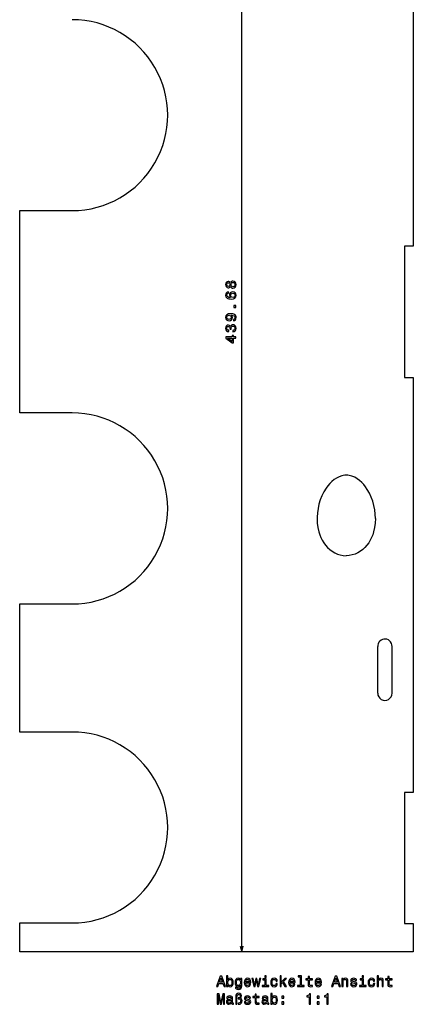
# Model space of a CAD drawing. Extents: x 81 to 573, y -146 to 430.
# Tile 1 of 3: x 81 to 216, y -133 to 205. Entities that reach past the tile are written whole.
import ezdxf

# ---------------------------------------------------------------- set-up
doc = ezdxf.new("R2010")
doc.units = 0
doc.layers.get('0').update_dxf_attribs({"linetype": 'CONTINUOUS'})

msp = doc.modelspace()

# ---------------------------------------------------------------- linework, layer by layer
at = {"color": 7}
for p, q in [((157.150146, -114.841187), (157.150146, 324.841156)), ((216, 270.098541), (216, 127.513428)), ((81, 104.999985), (81, 139.753601)), ((213, 127.513428), (213, 104.999985)), ((81, 70.246384), (81, 104.999985)), ((213, 104.999985), (213, 82.486557)), ((216, 82.486557), (216, -60.098572)), ((81, -39.319031), (81, 4.672974)), ((213, -60.098572), (213, -105.125427)), ((216, -114.841187), (81, -114.841187))]:
    msp.add_line(p, q, dxfattribs=at)
at = {"color": 7, "ltscale": 0.45}
for p, q in [((81, 139.753601), (99, 139.753601)), ((99, 70.246384), (81, 70.246384)), ((81, 4.672974), (99, 4.672974)), ((99, -39.319031), (81, -39.319031)), ((81, -104.892426), (99, -104.892426))]:
    msp.add_line(p, q, dxfattribs=at)
at = {"color": 7, "ltscale": 0.075}
for p, q in [((216, 127.513428), (213, 127.513428)), ((213, 82.486557), (216, 82.486557)), ((216, -60.098572), (213, -60.098572)), ((213, -105.125427), (216, -105.125427))]:
    msp.add_line(p, q, dxfattribs=at)
at = {"color": 7, "ltscale": 0.403059}
for p, q in [((203.800003, -26.019379), (203.800003, -9.897003)), ((208.699997, -26.019379), (208.699997, -9.897003))]:
    msp.add_line(p, q, dxfattribs=at)
at = {"color": 7, "ltscale": 0.248719}
msp.add_line((81, -114.841187), (81, -104.892426), dxfattribs=at)
at = {"color": 7, "ltscale": 0.242894}
msp.add_line((216, -105.125427), (216, -114.841187), dxfattribs=at)
at = {"color": 7}
for points in [[(153.263977, 113.714691), (153.405182, 113.457489), (153.601868, 113.280975), (153.848999, 113.170013), (154.146545, 113.13472), (154.595398, 113.215408), (154.943375, 113.447403), (155.165283, 113.825638), (155.251007, 114.340042), (155.165283, 114.849411), (154.943375, 115.227661), (154.595398, 115.459641), (154.146545, 115.54538), (153.848999, 115.505035), (153.601868, 115.399124), (153.405182, 115.217575), (153.263977, 114.965408), (153.142944, 115.167145), (152.976517, 115.30835), (152.77478, 115.394089), (152.527679, 115.424347), (152.169601, 115.343643), (151.882141, 115.131836), (151.695526, 114.788895), (151.624939, 114.340042), (151.695526, 113.886154), (151.882141, 113.543213), (152.169601, 113.326355), (152.527679, 113.250717), (152.77478, 113.275925), (152.976517, 113.361664)], [(154.136459, 113.618866), (153.869171, 113.664261), (153.667435, 113.810516), (153.536316, 114.03746), (153.490921, 114.340042), (153.536316, 114.637604), (153.667435, 114.864548), (153.869171, 115.010803), (154.136459, 115.061234), (154.42392, 115.010803), (154.640778, 114.864548), (154.781982, 114.637604), (154.827377, 114.340042), (154.781982, 114.03746), (154.640778, 113.810516), (154.42392, 113.664261)], [(152.593231, 111.814407), (152.184723, 111.718582), (151.882141, 111.496674), (151.690491, 111.153732), (151.624939, 110.70993), (151.660233, 110.412384), (151.756058, 110.155182), (151.912384, 109.928238), (152.134293, 109.736588), (152.411682, 109.585297), (152.749573, 109.474335), (153.14798, 109.403732), (153.596832, 109.38356), (154.312973, 109.464249), (154.832428, 109.71138), (155.145111, 110.109787), (155.251007, 110.654465), (155.160233, 111.143646), (154.923203, 111.516846), (154.550003, 111.758926), (154.075928, 111.844666), (153.596832, 111.758926), (153.228668, 111.526932), (152.996689, 111.168869), (152.916, 110.725067), (153.016861, 110.245956), (153.304321, 109.887894), (152.749573, 109.963531), (152.351166, 110.124924), (152.11412, 110.37204), (152.033432, 110.714981), (152.073776, 110.967133), (152.179688, 111.158783), (152.356201, 111.284866), (152.593231, 111.350418)], [(152.568024, 113.729813), (152.346115, 113.770157), (152.174652, 113.891205), (152.068726, 114.08284), (152.028381, 114.340042), (152.068726, 114.592209), (152.174652, 114.783859), (152.346115, 114.904892), (152.568024, 114.950272), (152.794952, 114.904892), (152.971466, 114.783859), (153.087463, 114.592209), (153.122772, 114.340042), (153.082428, 114.08284), (152.971466, 113.891205), (152.794952, 113.770157)], [(154.080994, 111.355469), (154.398712, 111.299988), (154.640778, 111.158783), (154.802155, 110.931839), (154.8526, 110.649414), (154.802155, 110.351868), (154.645813, 110.124924), (154.403748, 109.978668), (154.086029, 109.933273), (153.773346, 109.983704), (153.536316, 110.124924), (153.38501, 110.356903), (153.329544, 110.669586), (153.38501, 110.941925), (153.531281, 111.158783), (153.768311, 111.299988)], [(155.150146, 106.52002), (155.150146, 107.215988), (154.398712, 107.215988), (154.398712, 106.52002)], [(154.282715, 101.9216), (154.681122, 101.997253), (154.98877, 102.214111), (155.180405, 102.557053), (155.251007, 103.010941), (155.215698, 103.308487), (155.124939, 103.57579), (154.968597, 103.802734), (154.746689, 103.99437), (154.469299, 104.145676), (154.126373, 104.256622), (153.733002, 104.322174), (153.279114, 104.347397), (152.568024, 104.261658), (152.048553, 104.014542), (151.73587, 103.62117), (151.624939, 103.081543), (151.715698, 102.587311), (151.957794, 102.214111), (152.330978, 101.972031), (152.800003, 101.891342), (153.284149, 101.972031), (153.652313, 102.209076), (153.884293, 102.562088), (153.959946, 103.010941), (153.86412, 103.485001), (153.571625, 103.843079), (154.131409, 103.76239), (154.529831, 103.600998), (154.766861, 103.353882), (154.842499, 103.015991), (154.807205, 102.753738), (154.696259, 102.562088), (154.519745, 102.43602), (154.282715, 102.385574)], [(152.794952, 102.380539), (152.482269, 102.430969), (152.235168, 102.572174), (152.078827, 102.794083), (152.023346, 103.081543), (152.078827, 103.379105), (152.235168, 103.606049), (152.477234, 103.747253), (152.789917, 103.802734), (153.107635, 103.747253), (153.344666, 103.606049), (153.490921, 103.374054), (153.541351, 103.066422), (153.490921, 102.789047), (153.344666, 102.572174), (153.112686, 102.430969)], [(154.05072, 98.125061), (154.086029, 98.125061), (154.570175, 98.20575), (154.933289, 98.44278), (155.165283, 98.815979), (155.251007, 99.310226), (155.165283, 99.834717), (154.943375, 100.228088), (154.590347, 100.480255), (154.136459, 100.57103), (153.838898, 100.530685), (153.596832, 100.419739), (153.410233, 100.238174), (153.274063, 99.996094), (153.00174, 100.323914), (152.568024, 100.439911), (152.174652, 100.364258), (151.87709, 100.1474), (151.690491, 99.794373), (151.624939, 99.310226), (151.705627, 98.856339), (151.927521, 98.508347), (152.280548, 98.281403), (152.749573, 98.20575), (152.784882, 98.20575), (152.784882, 98.654602), (152.462097, 98.694946), (152.230118, 98.826065), (152.088898, 99.037888), (152.038483, 99.335434), (152.078827, 99.597687), (152.184723, 99.789322), (152.356201, 99.905319), (152.588196, 99.950714), (152.835297, 99.905319), (153.00174, 99.784286), (153.1026, 99.572464), (153.132858, 99.285004), (153.127808, 99.088318), (153.52623, 99.088318), (153.516144, 99.335434), (153.561523, 99.653168), (153.682556, 99.890198), (153.879242, 100.031403), (154.136459, 100.081833), (154.428955, 100.026367), (154.645813, 99.880112), (154.781982, 99.648117), (154.827377, 99.340485), (154.776947, 99.022751), (154.625641, 98.790771), (154.383575, 98.644516), (154.05072, 98.589035)], [(155.150146, 95.937317), (155.150146, 96.391205), (154.282715, 96.391205), (154.282715, 96.890488), (153.879242, 96.890488), (153.879242, 96.391205), (151.7258, 96.391205), (151.7258, 95.932266), (153.838898, 94.399124), (154.282715, 94.399124), (154.282715, 95.937317)], [(153.879242, 94.822754), (152.310806, 95.937317), (153.879242, 95.937317)], [(148.484863, -126.697815), (148.948853, -126.697815), (149.317001, -125.668999), (150.713974, -125.668999), (151.082138, -126.697815), (151.556198, -126.697815), (150.275223, -123.192772), (149.760803, -123.192772)], [(149.478394, -125.240326), (150.018005, -123.697098), (150.557632, -125.240326)], [(152.42868, -126.279228), (152.756485, -126.667557), (153.205338, -126.793633), (153.628967, -126.697815), (153.966858, -126.410355), (154.17868, -125.951416), (154.259369, -125.341187), (154.17868, -124.730957), (153.961823, -124.277069), (153.628967, -123.994644), (153.205338, -123.893784), (152.76152, -124.024902), (152.579971, -124.186287), (152.42868, -124.403145), (152.42868, -123.076775), (151.984863, -123.076775), (151.984863, -126.697815), (152.42868, -126.697815)], [(153.805481, -125.341187), (153.755051, -125.795074), (153.618881, -126.12793), (153.402023, -126.329659), (153.129684, -126.395218), (152.832138, -126.329659), (152.61528, -126.12793), (152.479111, -125.800117), (152.433716, -125.341187), (152.479111, -124.887299), (152.61528, -124.559486), (152.832138, -124.362801), (153.129684, -124.292198), (153.402023, -124.362801), (153.618881, -124.564529), (153.755051, -124.892342)], [(157.154175, -126.576775), (157.154175, -123.989601), (156.730545, -123.989601), (156.730545, -124.42836), (156.382568, -124.029945), (156.170746, -123.929085), (155.933716, -123.893784), (155.505051, -123.994644), (155.172195, -124.277069), (154.955338, -124.730957), (154.879684, -125.341187), (154.955338, -125.956459), (155.172195, -126.410355), (155.505051, -126.697815), (155.933716, -126.793633), (156.175797, -126.758331), (156.377518, -126.667557), (156.730545, -126.284271), (156.730545, -126.667557), (156.690201, -126.970146), (156.579254, -127.187012), (156.367432, -127.313087), (156.049713, -127.358475), (155.772339, -127.328217), (155.575653, -127.252571), (155.459656, -127.121445), (155.424347, -126.944931), (154.995682, -126.944931), (154.995682, -126.965103), (155.061234, -127.287872), (155.26297, -127.529945), (155.585739, -127.686287), (156.02449, -127.74176), (156.548996, -127.666115), (156.896973, -127.4543), (157.093658, -127.086143)], [(155.338623, -125.341187), (155.384003, -124.892342), (155.520172, -124.559486), (155.731995, -124.362801), (156.014404, -124.292198), (156.311966, -124.362801), (156.533859, -124.559486), (156.670029, -124.892342), (156.720459, -125.341187), (156.670029, -125.800117), (156.533859, -126.12793), (156.311966, -126.329659), (156.014404, -126.395218), (155.731995, -126.329659), (155.520172, -126.12793), (155.384003, -125.795074)], [(158.470459, -125.472313), (160.245682, -125.472313), (160.250717, -125.265541), (160.170029, -124.68557), (159.94812, -124.251846), (159.595108, -123.989601), (159.126083, -123.893784), (158.667145, -123.994644), (158.314117, -124.277069), (158.087173, -124.736), (158.006485, -125.341187), (158.082138, -125.961502), (158.309082, -126.415398), (158.657059, -126.697815), (159.110947, -126.793633), (159.504318, -126.728073), (159.827087, -126.556602), (160.064117, -126.284271), (160.200287, -125.921158), (159.761536, -125.921158), (159.670746, -126.122887), (159.539627, -126.274185), (159.166428, -126.395218), (158.878967, -126.339745), (158.662109, -126.163231), (158.520889, -125.875771), (158.470459, -125.487442)], [(158.470459, -125.099113), (158.52594, -124.751129), (158.662109, -124.493927), (158.868881, -124.337585), (159.141205, -124.282112), (159.408508, -124.337585), (159.61528, -124.493927), (159.741348, -124.751129), (159.786743, -125.099113)], [(161.758652, -126.697815), (162.162109, -124.398102), (162.565567, -126.697815), (162.989197, -126.697815), (163.654907, -123.989601), (163.226227, -123.989601), (162.777374, -126.289314), (162.378967, -123.989601), (161.940201, -123.989601), (161.541794, -126.289314), (161.092941, -123.989601), (160.669312, -123.989601), (161.335022, -126.697815)], [(165.510803, -126.324615), (165.510803, -124.080383), (164.371033, -124.080383), (164.371033, -124.458618), (165.067001, -124.458618), (165.067001, -126.324615), (164.159225, -126.324615), (164.159225, -126.697815), (166.42868, -126.697815), (166.42868, -126.324615)], [(165.52594, -123.076775), (165.056915, -123.076775), (165.056915, -123.5811), (165.52594, -123.5811)], [(168.914978, -124.887299), (169.353745, -124.887299), (169.26297, -124.483841), (169.046112, -124.166115), (168.708221, -123.969429), (168.269455, -123.893784), (167.785309, -123.994644), (167.417145, -124.277069), (167.185165, -124.736), (167.104462, -125.351273), (167.180115, -125.961502), (167.407059, -126.415398), (167.765137, -126.697815), (168.254318, -126.793633), (168.688049, -126.717987), (169.02594, -126.506172), (169.257919, -126.173317), (169.358795, -125.729515), (168.935165, -125.729515), (168.859512, -126.011932), (168.718292, -126.223755), (168.516571, -126.354874), (168.269455, -126.395218), (167.961823, -126.329659), (167.739914, -126.12793), (167.603745, -125.800117), (167.55835, -125.336143), (167.603745, -124.882256), (167.744965, -124.554443), (167.971909, -124.352715), (168.269455, -124.282112), (168.531708, -124.327499), (168.728394, -124.443489), (168.859512, -124.635132)], [(170.286743, -126.697815), (170.730545, -126.697815), (170.730545, -125.744644), (171.194519, -125.295799), (171.991348, -126.697815), (172.490631, -126.697815), (171.497116, -124.988159), (172.515854, -123.989601), (171.956055, -123.989601), (170.730545, -125.21006), (170.730545, -123.076775), (170.286743, -123.076775)], [(173.650574, -125.472313), (175.425797, -125.472313), (175.430832, -125.265541), (175.350143, -124.68557), (175.128235, -124.251846), (174.775208, -123.989601), (174.306198, -123.893784), (173.84726, -123.994644), (173.494232, -124.277069), (173.267288, -124.736), (173.1866, -125.341187), (173.262253, -125.961502), (173.489197, -126.415398), (173.837173, -126.697815), (174.291061, -126.793633), (174.684433, -126.728073), (175.007202, -126.556602), (175.244232, -126.284271), (175.380402, -125.921158), (174.941635, -125.921158), (174.850861, -126.122887), (174.719742, -126.274185), (174.346542, -126.395218), (174.059082, -126.339745), (173.842224, -126.163231), (173.701004, -125.875771), (173.650574, -125.487442)], [(173.650574, -125.099113), (173.706055, -124.751129), (173.842224, -124.493927), (174.048996, -124.337585), (174.32132, -124.282112), (174.588623, -124.337585), (174.79538, -124.493927), (174.921463, -124.751129), (174.966858, -125.099113)], [(177.180832, -123.449974), (177.180832, -126.324615), (176.268005, -126.324615), (176.268005, -126.697815), (178.532425, -126.697815), (178.532425, -126.324615), (177.624634, -126.324615), (177.624634, -123.076775), (176.484863, -123.076775), (176.484863, -123.449974)], [(179.929398, -124.458618), (179.929398, -125.815247), (179.959656, -126.254013), (180.100861, -126.556602), (180.383286, -126.733116), (180.862396, -126.793633), (181.386887, -126.768417), (181.386887, -126.385132), (181.003601, -126.415398), (180.655609, -126.375046), (180.469025, -126.24897), (180.388321, -126.037155), (180.373199, -125.739601), (180.373199, -124.458618), (181.386887, -124.458618), (181.386887, -124.080383), (180.373199, -124.080383), (180.373199, -123.288589), (179.929398, -123.288589), (179.929398, -124.080383), (179.162827, -124.080383), (179.162827, -124.458618)], [(182.758636, -125.472313), (184.533859, -125.472313), (184.53891, -125.265541), (184.458206, -124.68557), (184.236313, -124.251846), (183.883286, -123.989601), (183.414261, -123.893784), (182.955322, -123.994644), (182.602295, -124.277069), (182.375366, -124.736), (182.294662, -125.341187), (182.370316, -125.961502), (182.59726, -126.415398), (182.945251, -126.697815), (183.399139, -126.793633), (183.792511, -126.728073), (184.115265, -126.556602), (184.352295, -126.284271), (184.488464, -125.921158), (184.049713, -125.921158), (183.958923, -126.122887), (183.827805, -126.274185), (183.454605, -126.395218), (183.167145, -126.339745), (182.950287, -126.163231), (182.809082, -125.875771), (182.758636, -125.487442)], [(182.758636, -125.099113), (182.814117, -124.751129), (182.950287, -124.493927), (183.157059, -124.337585), (183.429398, -124.282112), (183.696686, -124.337585), (183.903458, -124.493927), (184.029541, -124.751129), (184.074921, -125.099113)], [(187.953171, -126.697815), (188.417145, -126.697815), (188.785294, -125.668999), (190.182281, -125.668999), (190.55043, -126.697815), (191.02449, -126.697815), (189.743515, -123.192772), (189.229095, -123.192772)], [(188.946686, -125.240326), (189.486313, -123.697098), (190.02594, -125.240326)], [(191.478378, -126.697815), (191.92218, -126.697815), (191.92218, -125.134415), (191.967575, -124.776344), (192.113831, -124.514099), (192.340775, -124.352715), (192.643372, -124.292198), (192.885437, -124.342628), (193.036743, -124.478798), (193.112396, -124.705742), (193.137604, -125.008331), (193.137604, -126.697815), (193.581406, -126.697815), (193.581406, -124.917557), (193.561234, -124.559486), (193.470459, -124.261932), (193.172913, -123.989601), (192.708923, -123.893784), (192.451721, -123.929085), (192.234863, -124.024902), (192.048264, -124.186287), (191.902008, -124.403145), (191.902008, -123.989601), (191.478378, -123.989601)], [(195.840775, -125.119286), (195.412094, -125.018417), (195.094376, -124.902428), (194.988464, -124.665398), (195.018723, -124.49897), (195.124634, -124.37793), (195.296112, -124.302284), (195.543213, -124.272026), (195.780258, -124.302284), (195.966858, -124.393059), (196.087891, -124.529228), (196.138321, -124.710785), (196.572037, -124.710785), (196.572037, -124.700699), (196.496399, -124.372887), (196.289612, -124.115685), (195.966858, -123.9543), (195.543213, -123.893784), (195.114548, -123.9543), (194.801865, -124.120728), (194.605179, -124.367844), (194.544662, -124.680527), (194.590057, -124.983116), (194.731262, -125.194931), (194.963257, -125.34623), (195.301147, -125.452141), (195.79538, -125.573174), (196.097977, -125.699257), (196.178665, -125.800117), (196.208923, -125.951416), (196.163544, -126.138016), (196.042511, -126.279228), (195.845825, -126.370003), (195.583572, -126.400261), (195.306183, -126.370003), (195.104462, -126.264099), (194.968292, -126.092628), (194.912811, -125.855598), (194.484146, -125.855598), (194.554749, -126.259056), (194.76152, -126.551559), (195.089325, -126.728073), (195.543213, -126.793633), (196.017288, -126.728073), (196.365265, -126.551559), (196.577087, -126.269142), (196.65274, -125.900986), (196.59726, -125.58326), (196.440918, -125.366402), (196.183716, -125.225189)], [(198.907059, -126.324615), (198.907059, -124.080383), (197.767288, -124.080383), (197.767288, -124.458618), (198.463257, -124.458618), (198.463257, -126.324615), (197.555466, -126.324615), (197.555466, -126.697815), (199.824921, -126.697815), (199.824921, -126.324615)], [(198.92218, -123.076775), (198.453156, -123.076775), (198.453156, -123.5811), (198.92218, -123.5811)], [(202.311234, -124.887299), (202.75, -124.887299), (202.65921, -124.483841), (202.442352, -124.166115), (202.104462, -123.969429), (201.665695, -123.893784), (201.181549, -123.994644), (200.813385, -124.277069), (200.581406, -124.736), (200.500717, -125.351273), (200.576355, -125.961502), (200.803314, -126.415398), (201.161377, -126.697815), (201.650574, -126.793633), (202.08429, -126.717987), (202.42218, -126.506172), (202.654175, -126.173317), (202.755035, -125.729515), (202.331406, -125.729515), (202.255753, -126.011932), (202.114548, -126.223755), (201.912811, -126.354874), (201.665695, -126.395218), (201.358063, -126.329659), (201.136169, -126.12793), (201, -125.800117), (200.954605, -125.336143), (201, -124.882256), (201.141205, -124.554443), (201.368149, -124.352715), (201.665695, -124.282112), (201.927948, -124.327499), (202.124634, -124.443489), (202.255753, -124.635132)], [(203.622467, -126.697815), (204.066269, -126.697815), (204.066269, -125.134415), (204.111664, -124.776344), (204.257919, -124.514099), (204.484863, -124.352715), (204.78746, -124.292198), (205.029526, -124.342628), (205.180832, -124.478798), (205.25647, -124.705742), (205.281693, -125.008331), (205.281693, -126.697815), (205.725494, -126.697815), (205.725494, -124.917557), (205.705322, -124.559486), (205.614548, -124.261932), (205.316986, -123.989601), (204.853027, -123.893784), (204.600861, -123.929085), (204.384003, -124.024902), (204.202438, -124.176201), (204.066269, -124.382973), (204.066269, -123.076775), (203.622467, -123.076775)], [(207.253601, -124.458618), (207.253601, -125.815247), (207.283844, -126.254013), (207.425064, -126.556602), (207.707489, -126.733116), (208.186584, -126.793633), (208.71109, -126.768417), (208.71109, -126.385132), (208.327805, -126.415398), (207.979813, -126.375046), (207.793213, -126.24897), (207.712524, -126.037155), (207.697403, -125.739601), (207.697403, -124.458618), (208.71109, -124.458618), (208.71109, -124.080383), (207.697403, -124.080383), (207.697403, -123.288589), (207.253601, -123.288589), (207.253601, -124.080383), (206.48703, -124.080383), (206.48703, -124.458618)], [(148.757202, -132.744644), (149.145538, -132.744644), (149.145538, -129.567413), (149.801147, -132.744644), (150.234863, -132.744644), (150.885452, -129.567413), (150.885452, -132.744644), (151.278824, -132.744644), (151.278824, -129.244644), (150.663544, -129.244644), (150.018005, -132.3311), (149.377518, -129.244644), (148.757202, -129.244644)], [(153.618881, -132.391617), (153.618881, -132.406754), (153.644089, -132.578217), (153.719742, -132.699249), (154.03746, -132.795074), (154.284576, -132.75473), (154.284576, -132.411789), (154.17868, -132.426926), (154.03746, -132.361359), (154.012253, -132.159622), (154.012253, -130.757614), (153.951736, -130.399536), (153.775223, -130.147385), (153.467575, -129.996078), (153.033859, -129.940613), (152.610229, -130.001129), (152.297546, -130.172592), (152.100861, -130.439896), (152.035309, -130.792908), (152.035309, -130.823181), (152.433716, -130.823181), (152.469025, -130.611359), (152.579971, -130.460068), (152.76152, -130.369278), (153.018738, -130.333984), (153.265854, -130.359192), (153.442368, -130.434845), (153.548279, -130.565964), (153.583572, -130.747528), (153.5634, -130.959335), (153.482712, -131.065247), (153.280975, -131.115677), (152.90274, -131.156021), (152.469025, -131.246811), (152.161377, -131.408188), (151.979828, -131.660355), (151.924347, -132.033554), (151.974777, -132.366409), (152.131119, -132.613525), (152.383286, -132.769867), (152.731262, -132.825333), (153.200287, -132.719421)], [(153.568451, -131.796524), (153.507919, -132.058762), (153.346542, -132.260498), (153.104462, -132.391617), (152.806915, -132.437012), (152.61528, -132.411789), (152.479111, -132.3311), (152.393372, -132.189896), (152.368149, -131.99321), (152.388336, -131.816696), (152.469025, -131.690613), (152.791794, -131.549393), (153.200287, -131.488876), (153.568451, -131.367844)], [(155.07637, -132.744644), (155.510086, -132.744644), (155.510086, -130.228073), (155.540344, -129.890182), (155.646255, -129.648102), (155.827805, -129.506897), (156.095108, -129.456467), (156.322052, -129.496811), (156.498566, -129.612793), (156.609512, -129.789307), (156.649857, -130.021301), (156.604462, -130.273468), (156.478394, -130.449982), (156.271606, -130.560928), (155.989197, -130.596222), (155.913544, -130.596222), (155.913544, -130.964386), (155.989197, -130.964386), (156.342224, -131.009781), (156.594376, -131.135849), (156.745682, -131.347672), (156.796112, -131.650269), (156.740631, -131.973038), (156.58934, -132.210068), (156.362396, -132.361359), (156.090057, -132.411789), (155.883286, -132.381531), (155.883286, -132.795074), (156.175797, -132.830383), (156.599426, -132.744644), (156.942368, -132.497528), (157.169312, -132.109192), (157.255035, -131.599838), (157.214691, -131.302277), (157.103745, -131.045074), (156.932281, -130.848389), (156.700287, -130.722305), (156.992798, -130.444931), (157.093658, -129.980957), (157.018005, -129.612793), (156.82132, -129.320297), (156.503601, -129.138733), (156.100143, -129.06813), (155.656342, -129.138733), (155.338623, -129.345505), (155.141937, -129.688446), (155.07637, -130.162506)], [(159.408508, -131.166107), (158.979828, -131.065247), (158.662109, -130.949249), (158.556198, -130.712219), (158.586456, -130.545792), (158.692368, -130.424759), (158.863831, -130.349106), (159.110947, -130.318848), (159.347977, -130.349106), (159.534576, -130.439896), (159.655624, -130.57605), (159.706055, -130.757614), (160.139771, -130.757614), (160.139771, -130.747528), (160.064117, -130.419724), (159.857346, -130.162506), (159.534576, -130.001129), (159.110947, -129.940613), (158.682281, -130.001129), (158.369598, -130.167557), (158.172913, -130.414673), (158.112396, -130.727356), (158.157776, -131.029953), (158.298996, -131.24176), (158.530975, -131.393066), (158.868881, -131.498962), (159.363113, -131.62001), (159.66571, -131.746078), (159.746399, -131.846954), (159.776657, -131.998245), (159.731262, -132.184845), (159.610229, -132.32605), (159.413544, -132.41684), (159.151291, -132.447098), (158.873917, -132.41684), (158.672195, -132.310928), (158.536026, -132.13945), (158.480545, -131.90242), (158.05188, -131.90242), (158.122482, -132.305878), (158.329254, -132.598389), (158.657059, -132.774902), (159.110947, -132.840469), (159.585022, -132.774902), (159.932999, -132.598389), (160.144806, -132.315964), (160.220459, -131.947815), (160.164978, -131.630096), (160.008652, -131.413239), (159.751434, -131.272018)], [(161.713257, -130.505447), (161.713257, -131.862076), (161.743515, -132.300842), (161.88472, -132.603439), (162.167145, -132.779953), (162.646255, -132.840469), (163.170746, -132.815247), (163.170746, -132.431961), (162.78746, -132.462219), (162.439484, -132.421875), (162.252884, -132.295792), (162.172195, -132.083984), (162.157059, -131.786438), (162.157059, -130.505447), (163.170746, -130.505447), (163.170746, -130.127213), (162.157059, -130.127213), (162.157059, -129.335419), (161.713257, -129.335419), (161.713257, -130.127213), (160.946686, -130.127213), (160.946686, -130.505447)], [(165.76297, -132.391617), (165.76297, -132.406754), (165.788177, -132.578217), (165.863831, -132.699249), (166.181549, -132.795074), (166.42868, -132.75473), (166.42868, -132.411789), (166.322769, -132.426926), (166.181549, -132.361359), (166.156342, -132.159622), (166.156342, -130.757614), (166.095825, -130.399536), (165.919312, -130.147385), (165.611664, -129.996078), (165.177948, -129.940613), (164.754318, -130.001129), (164.44165, -130.172592), (164.244965, -130.439896), (164.179398, -130.792908), (164.179398, -130.823181), (164.577805, -130.823181), (164.613113, -130.611359), (164.72406, -130.460068), (164.905624, -130.369278), (165.162827, -130.333984), (165.409943, -130.359192), (165.586456, -130.434845), (165.692368, -130.565964), (165.727661, -130.747528), (165.707489, -130.959335), (165.626801, -131.065247), (165.425079, -131.115677), (165.046829, -131.156021), (164.613113, -131.246811), (164.305481, -131.408188), (164.123917, -131.660355), (164.068451, -132.033554), (164.118881, -132.366409), (164.275223, -132.613525), (164.527374, -132.769867), (164.875366, -132.825333), (165.344376, -132.719421)], [(165.71254, -131.796524), (165.652023, -132.058762), (165.490631, -132.260498), (165.248566, -132.391617), (164.951004, -132.437012), (164.759369, -132.411789), (164.623199, -132.3311), (164.53746, -132.189896), (164.512253, -131.99321), (164.532425, -131.816696), (164.613113, -131.690613), (164.935883, -131.549393), (165.344376, -131.488876), (165.71254, -131.367844)], [(167.608795, -132.32605), (167.9366, -132.714386), (168.385452, -132.840469), (168.809082, -132.744644), (169.146973, -132.457184), (169.358795, -131.998245), (169.439484, -131.388016), (169.358795, -130.777786), (169.141937, -130.323898), (168.809082, -130.041473), (168.385452, -129.940613), (167.94165, -130.071732), (167.760086, -130.233124), (167.608795, -130.449982), (167.608795, -129.123611), (167.164978, -129.123611), (167.164978, -132.744644), (167.608795, -132.744644)], [(168.985596, -131.388016), (168.935165, -131.841904), (168.798996, -132.174759), (168.582138, -132.376495), (168.309799, -132.442047), (168.012253, -132.376495), (167.795395, -132.174759), (167.659225, -131.846954), (167.613831, -131.388016), (167.659225, -130.934128), (167.795395, -130.606323), (168.012253, -130.409637), (168.309799, -130.33902), (168.582138, -130.409637), (168.798996, -130.611359), (168.935165, -130.939163)], [(170.922195, -130.787872), (171.618149, -130.787872), (171.618149, -130.036438), (170.922195, -130.036438)], [(180.28746, -132.744644), (180.746399, -132.744644), (180.746399, -129.219421), (180.403458, -129.219421), (180.312683, -129.527069), (180.131119, -129.733841), (179.853745, -129.854874), (179.470459, -129.895218), (179.470459, -130.253296), (180.28746, -130.253296)], [(183.066284, -130.787872), (183.762238, -130.787872), (183.762238, -130.036438), (183.066284, -130.036438)], [(186.359512, -132.744644), (186.818436, -132.744644), (186.818436, -129.219421), (186.475494, -129.219421), (186.38472, -129.527069), (186.203171, -129.733841), (185.925781, -129.854874), (185.542511, -129.895218), (185.542511, -130.253296), (186.359512, -130.253296)], [(170.922195, -132.744644), (171.618149, -132.744644), (171.618149, -131.99321), (170.922195, -131.99321)], [(183.066284, -132.744644), (183.762238, -132.744644), (183.762238, -131.99321), (183.066284, -131.99321)]]:
    msp.add_lwpolyline(points, close=True, dxfattribs=at)
for points in [[(193, 48.860931), (192.498627, 48.84024), (192.000702, 48.778595), (191.509323, 48.677246), (190.55658, 48.363831), (189.656158, 47.920044), (188.81601, 47.367645), (188.039917, 46.72757), (187.328278, 46.017975), (186.678513, 45.252411), (186.087326, 44.440948), (185.304626, 43.154938), (184.640488, 41.803925), (184.090042, 40.402802), (183.650848, 38.963104), (183.32254, 37.494171), (183.10672, 36.004364), (183.006775, 34.502136), (183, 34.000214)], [(203, 34.000214), (202.939667, 35.50473), (202.761963, 36.999817), (202.470764, 38.47702), (202.068268, 39.927917), (201.55481, 41.343445), (200.928711, 42.712799), (200.186066, 44.022339), (199.623062, 44.853455), (199.002777, 45.643097), (198.322327, 46.382019), (197.579437, 47.057953), (196.772797, 47.655396), (195.902771, 48.155884), (194.974594, 48.537598), (194.492325, 48.676849), (194.000534, 48.778351), (193.50174, 48.840179), (193, 48.860931)], [(183, 34.000214), (183.065643, 32.456573), (183.267548, 30.924286), (183.613708, 29.417847), (183.928696, 28.436584), (184.313721, 27.480957), (184.770874, 26.557861), (185.301788, 25.67511), (185.907288, 24.841675), (186.587006, 24.067688), (187.338989, 23.363983), (188.159607, 22.741882), (189.042877, 22.212891), (189.98027, 21.787903), (190.96106, 21.476501), (191.972504, 21.286316), (193, 21.222321)], [(203, 34.000214), (202.934357, 32.456573), (202.732452, 30.924286), (202.386292, 29.417847), (202.071304, 28.436584), (201.686279, 27.480957), (201.229126, 26.557861), (200.698212, 25.67511), (200.092712, 24.841675), (199.412994, 24.067688), (198.661011, 23.363983), (197.840393, 22.741882), (196.957123, 22.212891), (196.01973, 21.787903), (195.03894, 21.476501), (194.027496, 21.286316), (193, 21.222321)], [(208.699997, -9.897003), (208.645981, -9.370636), (208.486008, -8.865997), (208.226089, -8.404816), (207.87619, -8.007843), (207.450317, -7.694122), (206.966797, -7.479858), (206.448029, -7.377136), (205.919388, -7.392059), (205.407394, -7.523621), (204.936615, -7.764069), (204.528351, -8.10025), (204.199905, -8.515076), (203.964294, -8.988983), (203.830429, -9.501038), (203.800003, -9.897003)], [(156.632507, -112.909332), (157.150146, -114.841187), (157.667786, -112.909332)]]:
    msp.add_lwpolyline(points, dxfattribs=at)
for centre, radius, start, end in [((99, 172.540298), 32.786705, 269.999997, 90.000003), ((99, 37.459686), 32.786705, 269.999997, 90.000003), ((206.25, -26.020782), 2.449815, 179.96707, 0.032932), ((99, -72.105713), 32.786705, 269.999997, 90.000003)]:
    msp.add_arc(centre, radius, start, end, dxfattribs=at)

doc.saveas('drawing.dxf')
